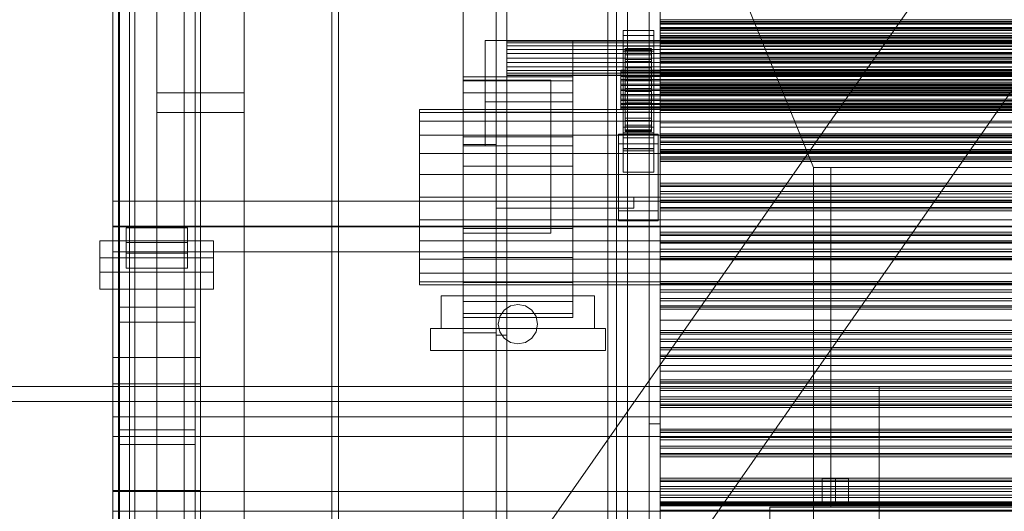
# Model space of a CAD drawing. Header units: millimetres. Extents: x -2233 to 61924, y -68080 to 6847.
# Tile 40 of 256: x -1543 to -1093, y -33657 to -33432. Entities that reach past the tile are written whole.
import ezdxf

# ---------------------------------------------------------------- set-up
doc = ezdxf.new("R2010")
doc.units = ezdxf.units.MM
for name, color, linetype, lineweight in [('COTAS_O', 1, 'Continuous', 0), ('frontal_C03', 7, 'Continuous', 0), ('frontal_dosificador', 7, 'Continuous', 0), ('frontal_secador', 7, 'Continuous', 0), ('frontal_tolva', 7, 'Continuous', 0)]:
    doc.layers.add(name, color=color, linetype=linetype, lineweight=lineweight)
doc.dimstyles.new('R19_100', dxfattribs={"dimtxt": 250, "dimasz": 150, "dimexe": 150, "dimexo": 80, "dimgap": 100, "dimtad": 1, "dimtih": 1, "dimtoh": 1, "dimdsep": 46, "dimcen": 0.09, "dimadec": 0, "dimazin": 0, "dimtfac": 1, "dimtdec": 4, "dimtofl": 0, "dimtmove": 0, "dimatfit": 3, "dimfxl": 1, "dimtolj": 1, "dimtzin": 0, "dimarcsym": 0})

# ---------------------------------------------------------------- blocks, each defined once
blk = doc.blocks.new('DIM_R27_51')
at = {"layer": 'COTAS_O'}
for p, q in [((-1725, -31700), (-1025, -31700)), ((-1025, -31700), (-1070, -31850)), ((-1025, -34400), (-1025, -31700)), ((-1025, -31700), (-980, -31850)), ((-1025, -34400), (-1070, -34250)), ((-1025, -34400), (-980, -34250)), ((-1725, -34400), (-1025, -34400))]:
    blk.add_line(p, q, dxfattribs=at)
blk.add_text('2700 O', height=250, rotation=90, dxfattribs=at).set_placement((-1125, -33050))
blk = doc.blocks.new('DIM_R27_52')
at = {"layer": 'COTAS_O'}
for p, q in [((-1725, -33700), (-1575, -33655)), ((1725, -33700), (1575, -33655)), ((-1725, -34400), (-1725, -33700)), ((-1725, -33700), (1725, -33700)), ((-1725, -33700), (-1575, -33745)), ((1725, -33700), (1575, -33745)), ((1725, -34400), (1725, -33700))]:
    blk.add_line(p, q, dxfattribs=at)
blk.add_text('3450 O', height=250, dxfattribs=at).set_placement((0, -33600))
blk = doc.blocks.new('DIM_R27_59')
at = {"layer": 'COTAS_O'}
for p, q in [((-1400, -33000), (-700, -33000)), ((-700, -33000), (-745, -33150)), ((-700, -36000), (-700, -33000)), ((-700, -33000), (-655, -33150)), ((-700, -36000), (-745, -35850)), ((-700, -36000), (-655, -35850)), ((-1400, -36000), (-700, -36000))]:
    blk.add_line(p, q, dxfattribs=at)
blk.add_text('3000 O', height=250, rotation=90, dxfattribs=at).set_placement((-800, -34500))

msp = doc.modelspace()

# ---------------------------------------------------------------- linework, layer by layer
at = {"layer": 'frontal_C03'}
for p, q in [((-1500, -34875.113), (-1500, -32314.944)), ((-1274, -34875.113), (-1274, -32314.944)), ((-1270, -32314.944), (-1270, -34875.113)), ((-1500, -32318.841), (-1500, -34879.011)), ((-1270, -34879.011), (-1270, -32318.841)), ((-1274, -32441.623), (-1274, -35001.792)), ((-1270, -35001.792), (-1270, -32441.623)), ((-1497, -35975), (-1497, -32996.942)), ((-1490, -35975), (-1490, -32996.942)), ((-1480, -33465.833), (-1480, -33118.927)), ((-1440, -33118.927), (-1440, -33465.833)), ((-1480, -33127.91), (-1480, -33474.816)), ((-1440, -33474.816), (-1440, -33127.91)), ((-1497, -35975), (-1497, -33266.434)), ((-1490, -35975), (-1490, -33266.434)), ((-1500, -33547.668), (-1500, -33278.176)), ((-1460, -33278.176), (-1460, -33547.668)), ((-1492.5, -33879.447), (-1492.5, -33284.487)), ((-1467.5, -33284.487), (-1467.5, -33879.447)), ((-1497.5, -33619.765), (-1497.5, -33294.297)), ((-1462.5, -33294.297), (-1462.5, -33619.765)), ((-1497.5, -33626.502), (-1497.5, -33301.034)), ((-1462.5, -33626.502), (-1462.5, -33301.034)), ((-1492.5, -33905.804), (-1492.5, -33310.844)), ((-1467.5, -33905.804), (-1467.5, -33310.844)), ((-1500, -33586.646), (-1500, -33317.154)), ((-1460, -33586.646), (-1460, -33317.154)), ((-1500, -33598.772), (-1500, -33329.281)), ((-1460, -33329.281), (-1460, -33598.772)), ((-1500, -33647.495), (-1500, -33378.004)), ((-1460, -33647.495), (-1460, -33378.004)), ((-1480, -33735.325), (-1480, -33388.418)), ((-1440, -33388.418), (-1440, -33735.325)), ((-1480, -33397.401), (-1480, -33744.308)), ((-1440, -33744.308), (-1440, -33397.401)), ((-1250, -33433.359), (-1250, -33432.562)), ((-1250, -33432.562), (-1250, -33433.944)), ((-1250, -33432.562), (1250, -33432.562)), ((-1250, -33436.282), (-1250, -33433.359)), ((-1250, -33433.359), (1250, -33433.359)), ((-1250, -33433.944), (-1250, -33437.411)), ((-1250, -33433.944), (1250, -33433.944)), ((-1250, -33441.13), (-1250, -33436.282)), ((-1250, -33436.282), (1250, -33436.282)), ((-1267, -33439.659), (-1267, -33437.413)), ((-1267, -33437.413), (-1253, -33437.413)), ((-1267, -33484.187), (-1267, -33437.413)), ((-1253, -33439.659), (-1267, -33439.659)), ((-1267, -33439.659), (-1267, -33486.433)), ((-1253, -33437.413), (-1253, -33439.659)), ((-1253, -33437.413), (-1253, -33484.187)), ((-1253, -33486.433), (-1253, -33439.659)), ((-1250, -33437.411), (-1250, -33442.727)), ((-1250, -33437.411), (1250, -33437.411)), ((-1250, -33441.237), (-1250, -33439.703)), ((-1250, -33439.703), (-1250, -33440.584)), ((1250, -33439.703), (-1250, -33439.703)), ((-1250, -33440.584), (-1250, -33443.545)), ((1250, -33440.584), (-1250, -33440.584)), ((-1267, -33446.846), (-1267, -33444.6)), ((-1267, -33444.6), (-1253, -33444.6)), ((-1267, -33491.374), (-1267, -33444.6)), ((-1253, -33444.6), (-1253, -33446.846)), ((-1253, -33444.6), (-1253, -33491.374)), ((-1250, -33447.574), (-1250, -33441.13)), ((-1250, -33441.13), (1250, -33441.13)), ((-1250, -33444.602), (-1250, -33441.237)), ((1250, -33441.237), (-1250, -33441.237)), ((-1250, -33442.727), (-1250, -33449.53)), ((-1250, -33442.727), (1250, -33442.727)), ((-1250, -33443.545), (-1250, -33447.454)), ((1250, -33443.545), (-1250, -33443.545)), ((-1250, -33448.512), (-1250, -33444.602)), ((-1250, -33444.602), (1250, -33444.602)), ((-1253, -33446.846), (-1267, -33446.846)), ((-1267, -33446.846), (-1267, -33493.62)), ((-1266, -33455.548), (-1266, -33445.554)), ((-1266, -33445.554), (-1266, -33446.374)), ((-1266, -33445.554), (-1254, -33445.554)), ((-1266, -33446.027), (-1266, -33445.554)), ((-1266, -33455.772), (-1266, -33446.027)), ((-1266, -33446.027), (-1254, -33446.027)), ((-1266, -33447.763), (-1266, -33446.027)), ((-1266, -33455.936), (-1266, -33446.374)), ((-1266, -33446.374), (-1266, -33448.433)), ((-1266, -33446.374), (-1254, -33446.374)), ((-1266, -33456.594), (-1266, -33447.763)), ((-1266, -33447.763), (-1254, -33447.763)), ((-1266, -33450.641), (-1266, -33447.763)), ((-1266, -33456.911), (-1266, -33448.433)), ((-1266, -33448.433), (-1266, -33451.589)), ((-1266, -33448.433), (-1254, -33448.433)), ((-1254, -33446.374), (-1254, -33445.554)), ((-1254, -33445.554), (-1254, -33455.548)), ((-1254, -33445.554), (-1254, -33446.027)), ((-1254, -33446.027), (-1254, -33455.772)), ((-1254, -33446.027), (-1254, -33447.763)), ((-1254, -33448.433), (-1254, -33446.374)), ((-1254, -33446.374), (-1254, -33455.936)), ((-1254, -33447.763), (-1254, -33456.594)), ((-1254, -33447.763), (-1254, -33450.641)), ((-1254, -33451.589), (-1254, -33448.433)), ((-1254, -33448.433), (-1254, -33456.911)), ((-1253, -33493.62), (-1253, -33446.846)), ((-1250, -33447.454), (-1250, -33450.819)), ((1250, -33447.454), (-1250, -33447.454)), ((-1250, -33455.174), (-1250, -33447.574)), ((-1250, -33447.574), (1250, -33447.574)), ((-1250, -33451.473), (-1250, -33448.512)), ((1250, -33448.512), (-1250, -33448.512)), ((-1250, -33449.53), (-1250, -33457.356)), ((-1250, -33449.53), (1250, -33449.53)), ((-1266, -33457.957), (-1266, -33450.641)), ((-1266, -33450.641), (-1254, -33450.641)), ((-1266, -33454.467), (-1266, -33450.641)), ((-1266, -33458.407), (-1266, -33451.589)), ((-1266, -33451.589), (-1266, -33455.629)), ((-1266, -33451.589), (-1254, -33451.589)), ((-1254, -33450.641), (-1254, -33457.957)), ((-1254, -33450.641), (-1254, -33454.467)), ((-1254, -33455.629), (-1254, -33451.589)), ((-1254, -33451.589), (-1254, -33458.407)), ((-1250, -33450.819), (-1250, -33452.354)), ((1250, -33450.819), (-1250, -33450.819)), ((-1250, -33452.354), (-1250, -33451.473)), ((1250, -33451.473), (-1250, -33451.473)), ((1250, -33452.354), (-1250, -33452.354)), ((-1268, -33455.772), (-1268, -33455.548)), ((-1268, -33455.548), (-1268, -33455.936)), ((-1268, -33455.548), (1268, -33455.548)), ((-1268, -33456.594), (-1268, -33455.772)), ((-1268, -33455.772), (1268, -33455.772)), ((-1268, -33455.936), (-1268, -33456.911)), ((-1268, -33455.936), (1268, -33455.936)), ((-1268, -33457.957), (-1268, -33456.594)), ((-1268, -33456.594), (1268, -33456.594)), ((-1268, -33456.911), (-1268, -33458.407)), ((-1268, -33456.911), (1268, -33456.911)), ((-1268, -33459.77), (-1268, -33457.957)), ((-1268, -33457.957), (1268, -33457.957)), ((-1268, -33458.407), (-1268, -33460.32)), ((-1268, -33458.407), (1268, -33458.407)), ((-1266, -33459.77), (-1266, -33454.467)), ((-1266, -33454.467), (-1254, -33454.467)), ((-1266, -33458.98), (-1266, -33454.467)), ((-1266, -33455.936), (-1266, -33455.548)), ((-1254, -33455.548), (-1266, -33455.548)), ((-1266, -33455.548), (-1266, -33455.772)), ((-1266, -33460.32), (-1266, -33455.629)), ((-1266, -33455.629), (-1266, -33460.275)), ((-1266, -33455.629), (-1254, -33455.629)), ((-1254, -33455.772), (-1266, -33455.772)), ((-1266, -33455.772), (-1266, -33456.594)), ((-1266, -33456.911), (-1266, -33455.936)), ((-1254, -33455.936), (-1266, -33455.936)), ((-1254, -33456.594), (-1266, -33456.594)), ((-1266, -33456.594), (-1266, -33457.957)), ((-1266, -33458.407), (-1266, -33456.911)), ((-1254, -33456.911), (-1266, -33456.911)), ((-1254, -33457.957), (-1266, -33457.957)), ((-1266, -33457.957), (-1266, -33459.77)), ((-1266, -33460.32), (-1266, -33458.407)), ((-1254, -33458.407), (-1266, -33458.407)), ((-1254, -33454.467), (-1254, -33459.77)), ((-1254, -33454.467), (-1254, -33458.98)), ((-1254, -33455.548), (-1254, -33455.936)), ((-1254, -33455.772), (-1254, -33455.548)), ((-1254, -33460.275), (-1254, -33455.629)), ((-1254, -33455.629), (-1254, -33460.32)), ((-1254, -33456.594), (-1254, -33455.772)), ((-1254, -33455.936), (-1254, -33456.911)), ((-1254, -33457.957), (-1254, -33456.594)), ((-1254, -33456.911), (-1254, -33458.407)), ((-1254, -33459.77), (-1254, -33457.957)), ((-1254, -33458.407), (-1254, -33460.32)), ((-1250, -33463.413), (-1250, -33455.174)), ((-1250, -33455.174), (1250, -33455.174)), ((-1250, -33457.356), (-1250, -33465.671)), ((1250, -33457.356), (-1250, -33457.356)), ((-1268, -33461.907), (-1268, -33459.77)), ((-1268, -33459.77), (1268, -33459.77)), ((-1268, -33460.32), (-1268, -33462.521)), ((-1268, -33460.32), (1268, -33460.32)), ((-1268, -33464.224), (-1268, -33461.907)), ((-1268, -33461.907), (1268, -33461.907)), ((-1268, -33462.521), (-1268, -33464.86)), ((1268, -33462.521), (-1268, -33462.521)), ((-1266, -33461.907), (-1266, -33458.98)), ((-1266, -33458.98), (-1254, -33458.98)), ((-1266, -33463.872), (-1266, -33458.98)), ((-1254, -33459.77), (-1266, -33459.77)), ((-1266, -33459.77), (-1266, -33461.907)), ((-1266, -33460.275), (-1266, -33462.521)), ((-1254, -33460.275), (-1266, -33460.275)), ((-1266, -33460.275), (-1266, -33465.212)), ((-1266, -33462.521), (-1266, -33460.32)), ((-1254, -33460.32), (-1266, -33460.32)), ((-1254, -33461.907), (-1266, -33461.907)), ((-1266, -33461.907), (-1266, -33464.224)), ((-1266, -33462.521), (-1254, -33462.521)), ((-1266, -33464.86), (-1266, -33462.521)), ((-1254, -33458.98), (-1254, -33461.907)), ((-1254, -33458.98), (-1254, -33463.872)), ((-1254, -33461.907), (-1254, -33459.77)), ((-1254, -33462.521), (-1254, -33460.275)), ((-1254, -33465.212), (-1254, -33460.275)), ((-1254, -33460.32), (-1254, -33462.521)), ((-1254, -33464.224), (-1254, -33461.907)), ((-1254, -33462.521), (-1254, -33464.86)), ((-1250, -33463.695), (-1250, -33462.16)), ((-1250, -33462.16), (-1250, -33463.042)), ((1250, -33462.16), (-1250, -33462.16)), ((-1250, -33463.042), (-1250, -33466.003)), ((1250, -33463.042), (-1250, -33463.042)), ((-1440, -33465.833), (-1480, -33465.833)), ((-1480, -33465.833), (-1480, -33474.816)), ((-1440, -33474.816), (-1440, -33465.833)), ((-1268, -33466.563), (-1268, -33464.224)), ((-1268, -33464.224), (1268, -33464.224)), ((-1268, -33464.86), (-1268, -33467.177)), ((-1268, -33464.86), (1268, -33464.86)), ((-1268, -33468.764), (-1268, -33466.563)), ((-1268, -33466.563), (1268, -33466.563)), ((-1268, -33467.177), (-1268, -33469.314)), ((-1268, -33467.177), (1268, -33467.177)), ((-1266, -33464.224), (-1266, -33463.872)), ((-1266, -33463.872), (-1254, -33463.872)), ((-1266, -33468.809), (-1266, -33463.872)), ((-1254, -33464.224), (-1266, -33464.224)), ((-1266, -33464.224), (-1266, -33466.563)), ((-1266, -33467.177), (-1266, -33464.86)), ((-1266, -33464.86), (-1266, -33465.212)), ((-1254, -33464.86), (-1266, -33464.86)), ((-1266, -33465.212), (-1266, -33470.104)), ((-1266, -33465.212), (-1254, -33465.212)), ((-1266, -33466.563), (-1266, -33468.809)), ((-1254, -33466.563), (-1266, -33466.563)), ((-1266, -33466.563), (-1266, -33468.764)), ((-1266, -33469.314), (-1266, -33467.177)), ((-1266, -33467.177), (-1266, -33470.104)), ((-1254, -33467.177), (-1266, -33467.177)), ((-1254, -33463.872), (-1254, -33464.224)), ((-1254, -33463.872), (-1254, -33468.809)), ((-1254, -33466.563), (-1254, -33464.224)), ((-1254, -33465.212), (-1254, -33464.86)), ((-1254, -33464.86), (-1254, -33467.177)), ((-1254, -33470.104), (-1254, -33465.212)), ((-1254, -33468.809), (-1254, -33466.563)), ((-1254, -33468.764), (-1254, -33466.563)), ((-1254, -33470.104), (-1254, -33467.177)), ((-1254, -33467.177), (-1254, -33469.314)), ((-1250, -33471.728), (-1250, -33463.413)), ((-1250, -33463.413), (1250, -33463.413)), ((-1250, -33467.06), (-1250, -33463.695)), ((1250, -33463.695), (-1250, -33463.695)), ((-1250, -33465.671), (-1250, -33473.91)), ((-1250, -33465.671), (1250, -33465.671)), ((-1250, -33466.003), (-1250, -33469.912)), ((1250, -33466.003), (-1250, -33466.003)), ((-1250, -33470.969), (-1250, -33467.06)), ((-1250, -33467.06), (1250, -33467.06)), ((-1268, -33470.677), (-1268, -33468.764)), ((-1268, -33468.764), (1268, -33468.764)), ((-1268, -33469.314), (-1268, -33471.127)), ((-1268, -33469.314), (1268, -33469.314)), ((-1268, -33472.173), (-1268, -33470.677)), ((-1268, -33470.677), (1268, -33470.677)), ((-1268, -33471.127), (-1268, -33472.49)), ((-1268, -33471.127), (1268, -33471.127)), ((-1268, -33473.148), (-1268, -33472.173)), ((-1268, -33472.173), (1268, -33472.173)), ((-1266, -33468.764), (-1266, -33473.456)), ((-1254, -33468.764), (-1266, -33468.764)), ((-1266, -33468.764), (-1266, -33470.677)), ((-1266, -33468.809), (-1254, -33468.809)), ((-1266, -33473.456), (-1266, -33468.809)), ((-1266, -33471.127), (-1266, -33469.314)), ((-1266, -33469.314), (-1266, -33474.617)), ((-1254, -33469.314), (-1266, -33469.314)), ((-1266, -33470.104), (-1266, -33474.617)), ((-1266, -33470.104), (-1254, -33470.104)), ((-1266, -33470.677), (-1266, -33477.495)), ((-1254, -33470.677), (-1266, -33470.677)), ((-1266, -33470.677), (-1266, -33472.173)), ((-1266, -33472.49), (-1266, -33471.127)), ((-1266, -33471.127), (-1266, -33478.443)), ((-1254, -33471.127), (-1266, -33471.127)), ((-1266, -33472.173), (-1266, -33480.651)), ((-1254, -33472.173), (-1266, -33472.173)), ((-1266, -33472.173), (-1266, -33473.148)), ((-1254, -33473.456), (-1254, -33468.764)), ((-1254, -33470.677), (-1254, -33468.764)), ((-1254, -33468.809), (-1254, -33473.456)), ((-1254, -33474.617), (-1254, -33469.314)), ((-1254, -33469.314), (-1254, -33471.127)), ((-1254, -33474.617), (-1254, -33470.104)), ((-1254, -33477.495), (-1254, -33470.677)), ((-1254, -33472.173), (-1254, -33470.677)), ((-1254, -33478.443), (-1254, -33471.127)), ((-1254, -33471.127), (-1254, -33472.49)), ((-1254, -33480.651), (-1254, -33472.173)), ((-1254, -33473.148), (-1254, -33472.173)), ((-1250, -33469.912), (-1250, -33473.277)), ((1250, -33469.912), (-1250, -33469.912)), ((-1250, -33473.93), (-1250, -33470.969)), ((1250, -33470.969), (-1250, -33470.969)), ((-1250, -33479.554), (-1250, -33471.728)), ((-1250, -33471.728), (1250, -33471.728)), ((-1480, -33474.816), (-1440, -33474.816)), ((-1268, -33472.49), (-1268, -33473.312)), ((-1268, -33472.49), (1268, -33472.49)), ((-1268, -33473.536), (-1268, -33473.148)), ((-1268, -33473.148), (1268, -33473.148)), ((-1268, -33473.312), (-1268, -33473.536)), ((-1268, -33473.312), (1268, -33473.312)), ((-1268, -33473.536), (1268, -33473.536)), ((-1266, -33473.312), (-1266, -33472.49)), ((-1266, -33472.49), (-1266, -33481.321)), ((-1254, -33472.49), (-1266, -33472.49)), ((-1266, -33473.148), (-1266, -33482.71)), ((-1254, -33473.148), (-1266, -33473.148)), ((-1266, -33473.148), (-1266, -33473.536)), ((-1266, -33473.536), (-1266, -33473.312)), ((-1266, -33473.312), (-1266, -33483.057)), ((-1254, -33473.312), (-1266, -33473.312)), ((-1266, -33473.456), (-1254, -33473.456)), ((-1266, -33477.495), (-1266, -33473.456)), ((-1266, -33473.536), (-1266, -33483.53)), ((-1254, -33473.536), (-1266, -33473.536)), ((-1266, -33474.617), (-1266, -33478.443)), ((-1266, -33474.617), (-1254, -33474.617)), ((-1254, -33481.321), (-1254, -33472.49)), ((-1254, -33472.49), (-1254, -33473.312)), ((-1254, -33482.71), (-1254, -33473.148)), ((-1254, -33473.536), (-1254, -33473.148)), ((-1254, -33483.057), (-1254, -33473.312)), ((-1254, -33473.312), (-1254, -33473.536)), ((-1254, -33473.456), (-1254, -33477.495)), ((-1254, -33483.53), (-1254, -33473.536)), ((-1254, -33478.443), (-1254, -33474.617)), ((-1250, -33473.277), (-1250, -33474.812)), ((1250, -33473.277), (-1250, -33473.277)), ((-1250, -33473.91), (-1250, -33481.51)), ((-1250, -33473.91), (1250, -33473.91)), ((-1250, -33474.812), (-1250, -33473.93)), ((1250, -33473.93), (-1250, -33473.93)), ((1250, -33474.812), (-1250, -33474.812)), ((-1266, -33477.495), (-1254, -33477.495)), ((-1266, -33480.651), (-1266, -33477.495)), ((-1266, -33478.443), (-1266, -33481.321)), ((-1266, -33478.443), (-1254, -33478.443)), ((-1266, -33480.651), (-1254, -33480.651)), ((-1266, -33482.71), (-1266, -33480.651)), ((-1254, -33477.495), (-1254, -33480.651)), ((-1254, -33481.321), (-1254, -33478.443)), ((-1254, -33480.651), (-1254, -33482.71)), ((-1250, -33486.357), (-1250, -33479.554)), ((-1250, -33479.554), (1250, -33479.554)), ((-1269, -33489.2), (-1269, -33484.709)), ((-1269, -33484.709), (-1251, -33484.709)), ((-1269, -33519.789), (-1269, -33484.709)), ((-1267, -33492.344), (-1267, -33481.565)), ((-1267, -33481.565), (-1253, -33481.565)), ((-1267, -33491.309), (-1267, -33481.565)), ((-1253, -33484.187), (-1267, -33484.187)), ((-1267, -33484.187), (-1267, -33486.433)), ((-1266, -33481.321), (-1266, -33483.057)), ((-1266, -33481.321), (-1254, -33481.321)), ((-1266, -33482.71), (-1254, -33482.71)), ((-1266, -33483.53), (-1266, -33482.71)), ((-1266, -33483.057), (-1266, -33483.53)), ((-1266, -33483.057), (-1254, -33483.057)), ((-1266, -33483.53), (-1254, -33483.53)), ((-1254, -33483.057), (-1254, -33481.321)), ((-1254, -33482.71), (-1254, -33483.53)), ((-1254, -33483.53), (-1254, -33483.057)), ((-1253, -33481.565), (-1253, -33492.344)), ((-1253, -33481.565), (-1253, -33491.309)), ((-1253, -33486.433), (-1253, -33484.187)), ((-1251, -33484.709), (-1251, -33489.2)), ((-1251, -33484.709), (-1251, -33519.789)), ((-1250, -33481.51), (-1250, -33487.954)), ((-1250, -33481.51), (1250, -33481.51)), ((-1250, -33486.153), (-1250, -33484.618)), ((-1250, -33484.618), (-1250, -33485.499)), ((1250, -33484.618), (-1250, -33484.618)), ((-1250, -33485.499), (-1250, -33488.46)), ((1250, -33485.499), (-1250, -33485.499)), ((-1251, -33489.2), (-1269, -33489.2)), ((-1269, -33524.281), (-1269, -33489.2)), ((-1267, -33486.433), (-1253, -33486.433)), ((-1251, -33524.281), (-1251, -33489.2)), ((-1250, -33489.517), (-1250, -33486.153)), ((1250, -33486.153), (-1250, -33486.153)), ((-1250, -33491.673), (-1250, -33486.357)), ((-1250, -33486.357), (1250, -33486.357)), ((-1250, -33487.954), (-1250, -33492.802)), ((-1250, -33487.954), (1250, -33487.954)), ((-1250, -33488.46), (-1250, -33492.37)), ((1250, -33488.46), (-1250, -33488.46)), ((-1250, -33493.427), (-1250, -33489.517)), ((-1250, -33489.517), (1250, -33489.517)), ((-1253, -33491.309), (-1267, -33491.309)), ((-1267, -33491.309), (-1267, -33502.089)), ((-1253, -33491.374), (-1267, -33491.374)), ((-1267, -33491.374), (-1267, -33493.62)), ((-1253, -33492.344), (-1267, -33492.344)), ((-1267, -33492.344), (-1267, -33502.089)), ((-1267, -33493.62), (-1253, -33493.62)), ((-1253, -33502.089), (-1253, -33491.309)), ((-1253, -33493.62), (-1253, -33491.374)), ((-1253, -33502.089), (-1253, -33492.344)), ((-1250, -33495.14), (-1250, -33491.673)), ((-1250, -33491.673), (1250, -33491.673)), ((-1250, -33492.37), (-1250, -33495.734)), ((1250, -33492.37), (-1250, -33492.37)), ((-1250, -33492.802), (-1250, -33495.725)), ((-1250, -33492.802), (1250, -33492.802)), ((-1250, -33496.388), (-1250, -33493.427)), ((1250, -33493.427), (-1250, -33493.427)), ((-1250, -33496.522), (-1250, -33495.14)), ((-1250, -33495.14), (1250, -33495.14)), ((-1250, -33495.725), (-1250, -33496.522)), ((-1250, -33495.725), (1250, -33495.725)), ((-1250, -33495.734), (-1250, -33497.269)), ((1250, -33495.734), (-1250, -33495.734)), ((-1250, -33497.269), (-1250, -33496.388)), ((1250, -33496.388), (-1250, -33496.388)), ((-1250, -33496.522), (1250, -33496.522)), ((1250, -33497.269), (-1250, -33497.269)), ((-1267, -33502.089), (-1253, -33502.089)), ((-1250, -33508.61), (-1250, -33507.076)), ((-1250, -33507.076), (-1250, -33507.957)), ((1250, -33507.076), (-1250, -33507.076)), ((-1250, -33507.957), (-1250, -33510.918)), ((1250, -33507.957), (-1250, -33507.957)), ((-1250, -33511.975), (-1250, -33508.61)), ((1250, -33508.61), (-1250, -33508.61)), ((-1250, -33510.918), (-1250, -33514.827)), ((1250, -33510.918), (-1250, -33510.918)), ((-1250, -33515.885), (-1250, -33511.975)), ((-1250, -33511.975), (1250, -33511.975)), ((-1500, -33526.765), (-1500, -33515.356)), ((-1500, -33515.356), (1500, -33515.356)), ((-1500, -33527.05), (-1500, -33515.356)), ((-1250, -33514.827), (-1250, -33518.192)), ((1250, -33514.827), (-1250, -33514.827)), ((-1250, -33518.845), (-1250, -33515.885)), ((1250, -33515.885), (-1250, -33515.885)), ((-1251, -33519.789), (-1269, -33519.789)), ((-1269, -33519.789), (-1269, -33524.281)), ((-1251, -33524.281), (-1251, -33519.789)), ((-1250, -33518.192), (-1250, -33519.727)), ((1250, -33518.192), (-1250, -33518.192)), ((-1250, -33519.727), (-1250, -33518.845)), ((1250, -33518.845), (-1250, -33518.845)), ((1250, -33519.727), (-1250, -33519.727)), ((-1269, -33524.281), (-1251, -33524.281)), ((1500, -33526.765), (-1500, -33526.765)), ((-1500, -33526.765), (-1500, -33538.458)), ((1500, -33527.05), (-1500, -33527.05)), ((-1500, -33527.05), (-1500, -33538.458)), ((-1494, -33534.174), (-1494, -33527.436)), ((-1494, -33527.436), (-1466, -33527.436)), ((-1494, -33539.13), (-1494, -33527.436)), ((-1466, -33527.436), (-1466, -33534.174)), ((-1466, -33527.436), (-1466, -33539.13)), ((-1250, -33531.068), (-1250, -33529.533)), ((-1250, -33529.533), (-1250, -33530.415)), ((1250, -33529.533), (-1250, -33529.533)), ((-1250, -33530.415), (-1250, -33533.375)), ((1250, -33530.415), (-1250, -33530.415)), ((-1506, -33547.736), (-1506, -33533.363)), ((-1506, -33533.363), (-1454, -33533.363)), ((-1506, -33541.159), (-1506, -33533.363)), ((-1466, -33534.174), (-1494, -33534.174)), ((-1494, -33534.174), (-1494, -33545.867)), ((-1466, -33545.867), (-1466, -33534.174)), ((-1454, -33533.363), (-1454, -33547.736)), ((-1454, -33533.363), (-1454, -33541.159)), ((-1250, -33534.433), (-1250, -33531.068)), ((1250, -33531.068), (-1250, -33531.068)), ((-1250, -33533.375), (-1250, -33537.285)), ((1250, -33533.375), (-1250, -33533.375)), ((-1250, -33538.342), (-1250, -33534.433)), ((-1250, -33534.433), (1250, -33534.433)), ((-1500, -33538.458), (1500, -33538.458)), ((-1466, -33539.13), (-1494, -33539.13)), ((-1494, -33539.13), (-1494, -33545.867)), ((-1466, -33545.867), (-1466, -33539.13)), ((-1250, -33537.285), (-1250, -33540.65)), ((1250, -33537.285), (-1250, -33537.285)), ((-1250, -33541.303), (-1250, -33538.342)), ((1250, -33538.342), (-1250, -33538.342)), ((-1454, -33541.159), (-1506, -33541.159)), ((-1506, -33541.159), (-1506, -33555.532)), ((-1454, -33555.532), (-1454, -33541.159)), ((-1250, -33540.65), (-1250, -33542.184)), ((1250, -33540.65), (-1250, -33540.65)), ((-1250, -33542.184), (-1250, -33541.303)), ((1250, -33541.303), (-1250, -33541.303)), ((1250, -33542.184), (-1250, -33542.184)), ((-1454, -33547.736), (-1506, -33547.736)), ((-1506, -33547.736), (-1506, -33555.532)), ((-1460, -33547.668), (-1500, -33547.668)), ((-1500, -33547.668), (-1500, -33586.646)), ((-1500, -33817.159), (-1500, -33547.668)), ((-1494, -33545.867), (-1466, -33545.867)), ((-1460, -33586.646), (-1460, -33547.668)), ((-1460, -33547.668), (-1460, -33817.159)), ((-1454, -33555.532), (-1454, -33547.736)), ((-1250, -33553.526), (-1250, -33551.991)), ((-1250, -33551.991), (-1250, -33552.872)), ((1250, -33551.991), (-1250, -33551.991)), ((-1250, -33552.872), (-1250, -33555.833)), ((1250, -33552.872), (-1250, -33552.872)), ((-1506, -33555.532), (-1454, -33555.532)), ((-1250, -33556.89), (-1250, -33553.526)), ((1250, -33553.526), (-1250, -33553.526)), ((-1250, -33555.833), (-1250, -33559.742)), ((1250, -33555.833), (-1250, -33555.833)), ((-1250, -33560.8), (-1250, -33556.89)), ((-1250, -33556.89), (1250, -33556.89)), ((-1250, -33559.742), (-1250, -33563.107)), ((1250, -33559.742), (-1250, -33559.742)), ((-1250, -33563.761), (-1250, -33560.8)), ((1250, -33560.8), (-1250, -33560.8)), ((-1497.5, -33570.525), (-1497.5, -33563.788)), ((-1497.5, -33563.788), (-1462.5, -33563.788)), ((-1497.5, -33889.257), (-1497.5, -33563.788)), ((-1462.5, -33563.788), (-1462.5, -33570.525)), ((-1462.5, -33563.788), (-1462.5, -33889.257)), ((-1250, -33563.107), (-1250, -33564.642)), ((1250, -33563.107), (-1250, -33563.107)), ((-1250, -33564.642), (-1250, -33563.761)), ((1250, -33563.761), (-1250, -33563.761)), ((1250, -33564.642), (-1250, -33564.642)), ((-1462.5, -33570.525), (-1497.5, -33570.525)), ((-1497.5, -33895.994), (-1497.5, -33570.525)), ((-1462.5, -33895.994), (-1462.5, -33570.525)), ((-1250, -33575.983), (-1250, -33574.448)), ((-1250, -33574.448), (-1250, -33575.33)), ((1250, -33574.448), (-1250, -33574.448)), ((-1250, -33575.33), (-1250, -33578.291)), ((1250, -33575.33), (-1250, -33575.33)), ((-1250, -33579.348), (-1250, -33575.983)), ((1250, -33575.983), (-1250, -33575.983)), ((-1250, -33578.291), (-1250, -33582.2)), ((1250, -33578.291), (-1250, -33578.291)), ((-1250, -33583.257), (-1250, -33579.348)), ((-1250, -33579.348), (1250, -33579.348)), ((-1250, -33582.2), (-1250, -33585.565)), ((1250, -33582.2), (-1250, -33582.2)), ((-1250, -33586.218), (-1250, -33583.257)), ((1250, -33583.257), (-1250, -33583.257)), ((-1500, -33586.646), (-1460, -33586.646)), ((-1500, -33856.137), (-1500, -33586.646)), ((-1460, -33856.137), (-1460, -33586.646)), ((-1250, -33585.565), (-1250, -33587.1)), ((1250, -33585.565), (-1250, -33585.565)), ((-1250, -33587.1), (-1250, -33586.218)), ((1250, -33586.218), (-1250, -33586.218)), ((1250, -33587.1), (-1250, -33587.1)), ((-1250, -33598.441), (-1250, -33596.906)), ((-1250, -33596.906), (-1250, -33597.787)), ((1250, -33596.906), (-1250, -33596.906)), ((-1250, -33597.787), (-1250, -33600.748)), ((1250, -33597.787), (-1250, -33597.787)), ((-1460, -33598.772), (-1500, -33598.772)), ((-1500, -33598.772), (-1500, -33647.495)), ((-1500, -33868.264), (-1500, -33598.772)), ((-1460, -33647.495), (-1460, -33598.772)), ((-1460, -33598.772), (-1460, -33868.264)), ((-1250, -33601.806), (-1250, -33598.441)), ((1250, -33598.441), (-1250, -33598.441)), ((-1250, -33600.748), (-1250, -33604.658)), ((1250, -33600.748), (-1250, -33600.748)), ((-1250, -33605.715), (-1250, -33601.806)), ((-1250, -33601.806), (1250, -33601.806)), ((-1250, -33604.658), (-1250, -33608.022)), ((1250, -33604.658), (-1250, -33604.658)), ((-1250, -33608.676), (-1250, -33605.715)), ((1250, -33605.715), (-1250, -33605.715)), ((-1250, -33608.022), (-1250, -33609.557)), ((1250, -33608.022), (-1250, -33608.022)), ((-1250, -33609.557), (-1250, -33608.676)), ((1250, -33608.676), (-1250, -33608.676)), ((1250, -33609.557), (-1250, -33609.557)), ((-1500, -33622.753), (-1500, -33613.77)), ((-1500, -33613.77), (1500, -33613.77)), ((-1500, -33647.876), (-1500, -33613.77)), ((-1462.5, -33619.765), (-1497.5, -33619.765)), ((-1497.5, -33619.765), (-1497.5, -33626.502)), ((-1462.5, -33626.502), (-1462.5, -33619.765)), ((-1250, -33620.898), (-1250, -33619.364)), ((-1250, -33619.364), (-1250, -33620.245)), ((1250, -33619.364), (-1250, -33619.364)), ((-1250, -33620.245), (-1250, -33623.206)), ((1250, -33620.245), (-1250, -33620.245)), ((1500, -33622.753), (-1500, -33622.753)), ((-1500, -33622.753), (-1500, -33656.859)), ((-1250, -33624.263), (-1250, -33620.898)), ((1250, -33620.898), (-1250, -33620.898)), ((-1250, -33623.206), (-1250, -33627.115)), ((1250, -33623.206), (-1250, -33623.206)), ((-1250, -33628.173), (-1250, -33624.263)), ((-1250, -33624.263), (1250, -33624.263)), ((-1497.5, -33626.502), (-1462.5, -33626.502)), ((-1250, -33627.115), (-1250, -33630.48)), ((1250, -33627.115), (-1250, -33627.115)), ((-1250, -33631.134), (-1250, -33628.173)), ((1250, -33628.173), (-1250, -33628.173)), ((-1250, -33630.48), (-1250, -33632.015)), ((1250, -33630.48), (-1250, -33630.48)), ((-1250, -33632.015), (-1250, -33631.134)), ((1250, -33631.134), (-1250, -33631.134)), ((1250, -33632.015), (-1250, -33632.015)), ((-1250, -33643.356), (-1250, -33641.821)), ((-1250, -33641.821), (-1250, -33642.703)), ((1250, -33641.821), (-1250, -33641.821)), ((-1250, -33642.703), (-1250, -33645.664)), ((1250, -33642.703), (-1250, -33642.703)), ((-1500, -33647.495), (-1460, -33647.495)), ((-1500, -33916.987), (-1500, -33647.495)), ((-1460, -33916.987), (-1460, -33647.495)), ((-1250, -33646.721), (-1250, -33643.356)), ((1250, -33643.356), (-1250, -33643.356)), ((-1250, -33645.664), (-1250, -33649.573)), ((1250, -33645.664), (-1250, -33645.664)), ((-1250, -33650.63), (-1250, -33646.721)), ((-1250, -33646.721), (1250, -33646.721)), ((1500, -33647.876), (-1500, -33647.876)), ((-1500, -33647.876), (-1500, -33656.859)), ((-1250, -33649.573), (-1250, -33652.938)), ((1250, -33649.573), (-1250, -33649.573)), ((-1250, -33653.591), (-1250, -33650.63)), ((1250, -33650.63), (-1250, -33650.63)), ((-1250, -33653.444), (-1250, -33652.647)), ((-1250, -33652.647), (-1250, -33654.029)), ((-1250, -33652.647), (1250, -33652.647)), ((-1250, -33652.938), (-1250, -33654.473)), ((1250, -33652.938), (-1250, -33652.938)), ((-1250, -33656.367), (-1250, -33653.444)), ((-1250, -33653.444), (1250, -33653.444)), ((-1250, -33654.473), (-1250, -33653.591)), ((1250, -33653.591), (-1250, -33653.591)), ((-1250, -33654.029), (-1250, -33657.496)), ((-1250, -33654.029), (1250, -33654.029)), ((1250, -33654.473), (-1250, -33654.473)), ((-1250, -33661.215), (-1250, -33656.367)), ((-1250, -33656.367), (1250, -33656.367)), ((-1500, -33656.859), (1500, -33656.859))]:
    msp.add_line(p, q, dxfattribs=at)
at = {"layer": 'frontal_dosificador'}
for p, q in [((-1180, -33500), (-1750, -32100)), ((-820, -33500), (-1180, -33500)), ((-1180, -33665), (-1180, -33500)), ((-1172, -33500), (-1180, -33500)), ((-1180, -33655), (-1180, -33500)), ((-1172, -33655), (-1172, -33500)), ((-150, -33600), (-1850, -33600)), ((-1150, -33600), (-1250, -33600)), ((-1250, -35988), (-1250, -33600)), ((-1150, -35988), (-1150, -33600)), ((-1170, -33642), (-1176.062, -33642)), ((-1176.062, -33654), (-1176.062, -33642)), ((-1170, -33642), (-1163.938, -33642)), ((-1170, -33642), (-1170, -33654)), ((-1163.938, -33654), (-1163.938, -33642)), ((-800, -33655), (-1200, -33655)), ((-1200, -33680), (-1200, -33655)), ((-1172, -33655), (-1180, -33655)), ((-1170, -33654), (-1176.062, -33654)), ((-1163.938, -33654), (-1170, -33654))]:
    msp.add_line(p, q, dxfattribs=at)
at = {"layer": 'frontal_secador'}
for p, q in [((-1400, -36000), (-1400, -33000)), ((-1340, -36000), (-1340, -33000)), ((-1400, -36000), (-1400, -33075)), ((-1400, -35590), (-1400, -33075)), ((-1400, -35940), (-1400, -33075)), ((-1400, -34650), (-1400, -33075)), ((-1397, -35940), (-1397, -33075)), ((-1325, -36000), (-1325, -33075)), ((-1325, -35590), (-1325, -33075)), ((-1325, -35980), (-1325, -33075)), ((-1320, -35980), (-1320, -33075)), ((-1270, -35980), (-1270, -33075)), ((-1265, -35980), (-1265, -33075)), ((-1400, -36000), (-1400, -33250)), ((-1255, -33617), (-1255, -33377)), ((-1255, -33377), (-1255, -33446)), ((-1250, -33377), (-1250, -33617)), ((-1250, -33446), (-1250, -33377)), ((-1250, -33424), (-1250, -33436)), ((-1250, -33440), (-1250, -33428)), ((-1250, -33436.709), (-1250, -33434)), ((1250, -33434), (-1250, -33434)), ((-1250, -33434.545), (-1250, -33434)), ((-1250, -33436.144), (-1250, -33434.545)), ((1250, -33434.545), (-1250, -33434.545)), ((-1250, -33436), (-1250, -33676)), ((1250, -33436), (-1250, -33436)), ((-1250, -33442), (-1250, -33436)), ((-1250, -33436), (-1250, -33440)), ((-1250, -33438.686), (-1250, -33436.144)), ((1250, -33436.144), (-1250, -33436.144)), ((-1250, -33444.651), (-1250, -33436.709)), ((1250, -33436.709), (-1250, -33436.709)), ((-1250, -33442), (-1250, -33438.686)), ((1250, -33438.686), (-1250, -33438.686)), ((1250, -33440), (-1250, -33440)), ((-1330, -33442), (-1290, -33442)), ((-1330, -33470), (-1330, -33442)), ((-1320, -33442.273), (-1320, -33442)), ((1320, -33442), (-1320, -33442)), ((-1320, -33443.072), (-1320, -33442.273)), ((1320, -33442.273), (-1320, -33442.273)), ((-1320, -33444.343), (-1320, -33443.072)), ((1320, -33443.072), (-1320, -33443.072)), ((-1320, -33446), (-1320, -33444.343)), ((1320, -33444.343), (-1320, -33444.343)), ((-1290, -33470), (-1290, -33442)), ((-1250, -33445.859), (-1250, -33442)), ((1250, -33442), (-1250, -33442)), ((-1250, -33442), (-1250, -33682)), ((-1250, -33446), (-1250, -33442)), ((-1250, -33457.285), (-1250, -33444.651)), ((1250, -33444.651), (-1250, -33444.651)), ((-1320, -33447.929), (-1320, -33446)), ((1320, -33446), (-1320, -33446)), ((-1320, -33450), (-1320, -33447.929)), ((1320, -33447.929), (-1320, -33447.929)), ((-1255, -33446), (-1255, -33686)), ((-1250, -33446), (-1255, -33446)), ((-1250, -33450), (-1250, -33445.859)), ((1250, -33445.859), (-1250, -33445.859)), ((-1250, -33686), (-1250, -33446)), ((-1250, -33446), (1250, -33446)), ((-1320, -33450), (-1320, -33452.071)), ((-1320, -33450), (1320, -33450)), ((-1320, -33452.071), (-1320, -33454)), ((1320, -33452.071), (-1320, -33452.071)), ((-1320, -33454), (-1320, -33455.657)), ((1320, -33454), (-1320, -33454)), ((-1250, -33450), (-1250, -33454.141)), ((-1250, -33450), (1250, -33450)), ((-1250, -33454.141), (-1250, -33458)), ((1250, -33454.141), (-1250, -33454.141)), ((-1340, -33460.374), (-1340, -33458.5)), ((-1290, -33458.5), (-1340, -33458.5)), ((-1320, -33455.657), (-1320, -33456.928)), ((1320, -33455.657), (-1320, -33455.657)), ((-1320, -33456.928), (-1320, -33457.727)), ((1320, -33456.928), (-1320, -33456.928)), ((-1320, -33457.727), (-1320, -33458)), ((1320, -33457.727), (-1320, -33457.727)), ((1320, -33458), (-1320, -33458)), ((-1290, -33460.374), (-1290, -33458.5)), ((-1250, -33473.75), (-1250, -33457.285)), ((1250, -33457.285), (-1250, -33457.285)), ((-1250, -33458), (-1250, -33461.314)), ((1250, -33458), (-1250, -33458)), ((-1340, -33460), (-1300, -33460)), ((-1340, -33490), (-1340, -33460)), ((-1340, -33465.869), (-1340, -33460.374)), ((-1290, -33460.374), (-1340, -33460.374)), ((-1300, -33490), (-1300, -33460)), ((-1290, -33465.869), (-1290, -33460.374)), ((-1250, -33461.314), (-1250, -33463.856)), ((1250, -33461.314), (-1250, -33461.314)), ((-1340, -33474.609), (-1340, -33465.869)), ((-1290, -33465.869), (-1340, -33465.869)), ((-1290, -33474.609), (-1290, -33465.869)), ((-1250, -33463.856), (-1250, -33465.455)), ((1250, -33463.856), (-1250, -33463.856)), ((-1250, -33465.455), (-1250, -33466)), ((1250, -33465.455), (-1250, -33465.455)), ((1250, -33466), (-1250, -33466)), ((-1330, -33470), (-1290, -33470)), ((-1330, -33490), (-1330, -33470)), ((-1290, -33490), (-1290, -33470)), ((-1360, -33474.863), (-1360, -33473.5)), ((1360, -33473.5), (-1360, -33473.5)), ((-1360, -33478.859), (-1360, -33474.863)), ((1360, -33474.863), (-1360, -33474.863)), ((-1340, -33486), (-1340, -33474.609)), ((-1290, -33474.609), (-1340, -33474.609)), ((-1290, -33486), (-1290, -33474.609)), ((-1250, -33492.924), (-1250, -33473.75)), ((1250, -33473.75), (-1250, -33473.75)), ((-1360, -33485.216), (-1360, -33478.859)), ((1360, -33478.859), (-1360, -33478.859)), ((-1360, -33493.5), (-1360, -33485.216)), ((1360, -33485.216), (-1360, -33485.216)), ((-1340, -33499.265), (-1340, -33486)), ((-1290, -33486), (-1340, -33486)), ((-1340, -33489.5), (-1325, -33489.5)), ((-1340, -33575.5), (-1340, -33489.5)), ((-1340, -33490), (-1300, -33490)), ((-1340, -33530), (-1340, -33490)), ((-1330, -33490), (-1290, -33490)), ((-1325, -33575.5), (-1325, -33489.5)), ((-1300, -33530), (-1300, -33490)), ((-1290, -33499.265), (-1290, -33486)), ((-1360, -33503.147), (-1360, -33493.5)), ((1360, -33493.5), (-1360, -33493.5)), ((-1250, -33513.5), (-1250, -33492.924)), ((1250, -33492.924), (-1250, -33492.924)), ((-1340, -33513.5), (-1340, -33499.265)), ((-1290, -33499.265), (-1340, -33499.265)), ((-1290, -33513.5), (-1290, -33499.265)), ((-1360, -33513.5), (-1360, -33503.147)), ((1360, -33503.147), (-1360, -33503.147)), ((-1360, -33513.5), (-1360, -33523.853)), ((-1360, -33513.5), (1360, -33513.5)), ((-1340, -33513.5), (-1340, -33527.735)), ((-1340, -33513.5), (-1290, -33513.5)), ((-1325, -33513.5), (-1320, -33513.5)), ((-1325, -33576.5), (-1325, -33513.5)), ((-1325, -33513.5), (-1262, -33513.5)), ((-1325, -33518.5), (-1325, -33513.5)), ((-1320, -33576.5), (-1320, -33513.5)), ((-1290, -33527.735), (-1290, -33513.5)), ((-1262, -33518.5), (-1262, -33513.5)), ((-1250, -33513.5), (-1250, -33534.076)), ((-1250, -33513.5), (1250, -33513.5)), ((-1325, -33518.5), (-1262, -33518.5)), ((-1360, -33523.853), (-1360, -33533.5)), ((1360, -33523.853), (-1360, -33523.853)), ((-1340, -33527.735), (-1340, -33541)), ((-1290, -33527.735), (-1340, -33527.735)), ((-1340, -33530), (-1300, -33530)), ((-1290, -33527.735), (-1290, -33541)), ((-1360, -33533.5), (-1360, -33541.784)), ((1360, -33533.5), (-1360, -33533.5)), ((-1250, -33534.076), (-1250, -33553.25)), ((1250, -33534.076), (-1250, -33534.076)), ((-1360, -33541.784), (-1360, -33548.141)), ((1360, -33541.784), (-1360, -33541.784)), ((-1340, -33541), (-1340, -33552.391)), ((-1290, -33541), (-1340, -33541)), ((-1290, -33541), (-1290, -33552.391)), ((-1360, -33548.141), (-1360, -33552.137)), ((1360, -33548.141), (-1360, -33548.141)), ((-1360, -33552.137), (-1360, -33553.5)), ((1360, -33552.137), (-1360, -33552.137)), ((-1340, -33552.391), (-1340, -33561.131)), ((-1290, -33552.391), (-1340, -33552.391)), ((-1290, -33552.391), (-1290, -33561.131)), ((-1250, -33553.25), (-1250, -33569.715)), ((1250, -33553.25), (-1250, -33553.25)), ((1360, -33553.5), (-1360, -33553.5)), ((-1350, -33558.5), (-1280, -33558.5)), ((-1350, -33573.5), (-1350, -33558.5)), ((-1340, -33561.131), (-1340, -33566.626)), ((-1290, -33561.131), (-1340, -33561.131)), ((-1290, -33561.131), (-1290, -33566.626)), ((-1280, -33573.5), (-1280, -33558.5)), ((-1340, -33566.626), (-1340, -33568.5)), ((-1290, -33566.626), (-1340, -33566.626)), ((-1323.315, -33568.056), (-1321.364, -33565.136)), ((-1321.364, -33565.136), (-1318.444, -33563.185)), ((-1318.444, -33563.185), (-1315, -33562.5)), ((-1315, -33562.5), (-1311.556, -33563.185)), ((-1311.556, -33563.185), (-1308.636, -33565.136)), ((-1308.636, -33565.136), (-1306.685, -33568.056)), ((-1290, -33566.626), (-1290, -33568.5)), ((-1290, -33568.5), (-1340, -33568.5)), ((-1324, -33571.5), (-1323.315, -33568.056)), ((-1306.685, -33568.056), (-1306, -33571.5)), ((-1250, -33569.715), (-1250, -33582.349)), ((1250, -33569.715), (-1250, -33569.715)), ((-1355, -33573.5), (-1275, -33573.5)), ((-1355, -33583.5), (-1355, -33573.5)), ((-1350, -33573.5), (-1280, -33573.5)), ((-1340, -33575.5), (-1325, -33575.5)), ((-1323.315, -33574.944), (-1324, -33571.5)), ((-1321.364, -33577.864), (-1323.315, -33574.944)), ((-1306.685, -33574.944), (-1308.636, -33577.864)), ((-1306, -33571.5), (-1306.685, -33574.944)), ((-1275, -33583.5), (-1275, -33573.5)), ((-1325, -33576.5), (-1320, -33576.5)), ((-1318.444, -33579.815), (-1321.364, -33577.864)), ((-1315, -33580.5), (-1318.444, -33579.815)), ((-1311.556, -33579.815), (-1315, -33580.5)), ((-1308.636, -33577.864), (-1311.556, -33579.815)), ((-1355, -33583.5), (-1275, -33583.5)), ((-1250, -33582.349), (-1250, -33590.291)), ((1250, -33582.349), (-1250, -33582.349)), ((-1250, -33590.291), (-1250, -33593)), ((1250, -33590.291), (-1250, -33590.291)), ((1250, -33593), (-1250, -33593)), ((-1255, -33686), (-1255, -33617)), ((-1255, -33617), (-1250, -33617)), ((-1250, -33617), (-1250, -33686))]:
    msp.add_line(p, q, dxfattribs=at)
at = {"layer": 'frontal_tolva'}
for p, q in [((-1769.584, -34332.806), (-722.584, -32835.806)), ((-1720.416, -34367.194), (-673.416, -32870.194)), ((1725, -33600), (-1725, -33600)), ((1725, -33606.849), (-1725, -33606.849))]:
    msp.add_line(p, q, dxfattribs=at)

# ---------------------------------------------------------------- dimensions: what is measured, and where the dimension line sits
at = {"layer": 'COTAS_O'}
for p1, p2, distance, picture, middle in [((-1725, -34400), (-1725, -31700), -700, 'DIM_R27_51', (-1025, -33050)), ((-1400, -36000), (-1400, -33000), -700, 'DIM_R27_59', (-700, -34500)), ((-1725, -34400), (1725, -34400), 700, 'DIM_R27_52', (0, -33700))]:
    dim = msp.add_aligned_dim(p1=p1, p2=p2, distance=distance, text='<> O', dimstyle='R19_100', dxfattribs=at)
    dim.commit()
    dim.dimension.update_dxf_attribs({"geometry": picture, "text_midpoint": middle})

doc.saveas('drawing.dxf')
